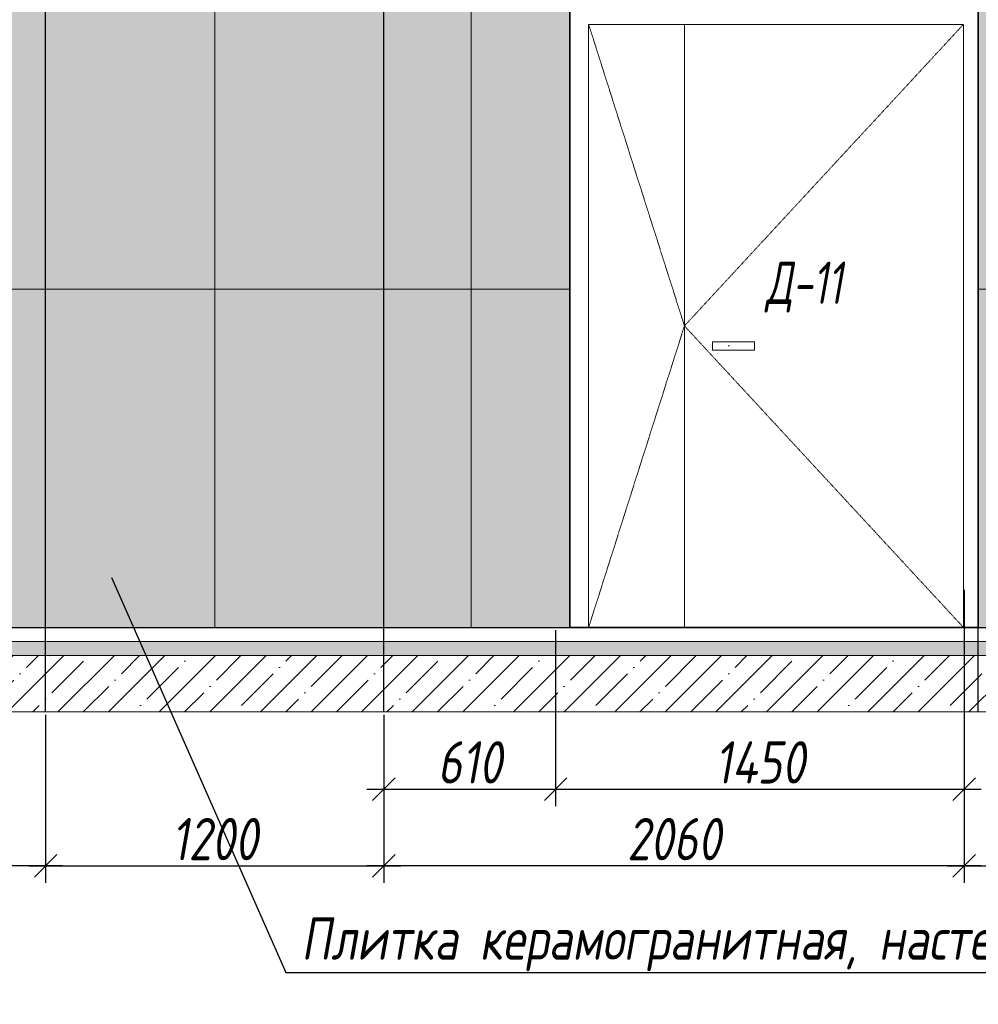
# Model space of a CAD drawing. Header units: millimetres. Extents: x -551130 to 178656, y -69521 to 202936.
# Tile 62 of 256: x -377407 to -374005, y 151963 to 155457. Entities that reach past the tile are written whole.
import ezdxf
from ezdxf import colors
from ezdxf.entities.mleader import LeaderData, LeaderLine
from ezdxf.math import Vec2, Vec3

# ---------------------------------------------------------------- set-up
doc = ezdxf.new("R2010")
doc.units = ezdxf.units.MM
doc.linetypes.add('( Hidden )', pattern=[0.375, 0.25, -0.125])
doc.linetypes.add('DASHDOT', pattern=[25.4, 12.7, -6.35, 0, -6.35])
doc.layers.get('Defpoints').update_dxf_attribs({"color": 31})
for name, color, linetype, lineweight in [('A-DETL-GENF', 7, 'Continuous', 5), ('dim_razv', 93, 'DASHDOT', 9), ('Двери', 7, 'Continuous', 5), ('Отделка стен', 253, 'Continuous', 0)]:
    doc.layers.add(name, color=color, linetype=linetype, lineweight=lineweight)
doc.styles.add('fl_iso paper', font='isocpeur.ttf', dxfattribs={"width": 0.8, "oblique": 10})
doc.styles.add('In tre', font='isocpeur.ttf', dxfattribs={"width": 0.8, "oblique": 10})
doc.dimstyles.new('In tre 1_50', dxfattribs={"dimtxt": 150, "dimasz": 80, "dimexe": 60, "dimexo": 10, "dimgap": 20, "dimtad": 1, "dimdec": 0, "dimrnd": 5, "dimzin": 0, "dimdsep": 46, "dimtxsty": 'fl_iso paper', "dimblk": 'OBLIQUE', "dimcen": 0, "dimdle": 60, "dimadec": 0, "dimazin": 0, "dimtfac": 1, "dimtdec": 0, "dimtofl": 0, "dimtmove": 1, "dimatfit": 1, "dimfxl": 40, "dimtolj": 1, "dimtzin": 0, "dimarcsym": 1})
pattern_1 = [(352.5, (-495388.15, 142160.36), (100.42605, 107.2144), [0, -115.824, 0, -129.54, 0, -123.825]), (322.5, (-495388.15, 142160.36), (247.41986, 56.70328), [0, -62.484, 0, -104.394, 0, -40.005]), (282.5, (-495454.42, 142226.63), (168.0997, -167.48995), [0, -38.1, 0, -137.16, 0, -179.07]), (272.5, (-495454.42, 142226.63), (209.26523, -114.68433), [0, -19.05, 0, -89.916, 0, -102.87])]

# ---------------------------------------------------------------- blocks, each defined once
blk = doc.blocks.new('*U12265')
at = {"layer": 'A-DETL-GENF'}
h = blk.add_hatch(dxfattribs=at)
h.set_pattern_fill('ANSI35', color=256, scale=10, style=0)
h.set_pattern_definition([(45, (10160.45, 9e-11), (-44.9013, 44.9013), []), (45, (10205.35, 9e-11), (-44.9013, 44.9013), [79.375, -15.875, 0, -15.875])])
h.paths.add_polyline_path([(0, -100), (10580.9, -100), (10580.9, -50), (0, -50)])
h = blk.add_hatch(dxfattribs=at)
h.set_pattern_fill('ANSI35', color=256, scale=20, style=0)
h.set_pattern_definition([(45, (10160.45, 9e-11), (-89.8026, 89.8026), []), (45, (10250.25, 9e-11), (-89.8026, 89.8026), [158.75, -31.75, 0, -31.75])])
h.paths.add_polyline_path([(0, -300), (10580.9, -300), (10580.9, -100), (0, -100)])
at = {"lineweight": 13}
blk.add_lwpolyline([(0, -50), (10580.9, -50), (10580.9, 0), (0, 0)], close=True, dxfattribs=at)
at = {"lineweight": 30}
blk.add_lwpolyline([(0, 0), (10580.9, 0)], dxfattribs=at)
at = {"layer": 'A-DETL-GENF'}
for points in [[(0, -100), (10580.9, -100), (10580.9, -50), (0, -50)], [(0, -300), (10580.9, -300), (10580.9, -100), (0, -100)]]:
    blk.add_lwpolyline(points, close=True, dxfattribs=at)
blk = doc.blocks.new('_Oblique')
at = {"color": 0, "linetype": 'ByBlock', "lineweight": -2}
blk.add_line((-0.5, -0.5), (0.5, 0.5), dxfattribs=at)
blk = doc.blocks.new('*D12278')
at = {"layer": 'Defpoints', "color": 0, "linetype": 'ByBlock', "transparency": 16777216}
for p in [(-374054.8, 153443.3), (-375504.8, 153300.6), (-374054.8, 152726.4)]:
    blk.add_point(p, dxfattribs=at)
at = {"layer": 'dim_razv', "color": 0, "linetype": 'ByBlock', "lineweight": -2, "transparency": 16777216}
for p, q in [((-374054.8, 153433.3), (-374054.8, 152666.4)), ((-375504.8, 153290.6), (-375504.8, 152666.4)), ((-375564.8, 152726.4), (-373994.8, 152726.4))]:
    blk.add_line(p, q, dxfattribs=at)
at = {"layer": 'dim_razv', "color": 0, "linetype": 'ByBlock', "lineweight": -2, "transparency": 16777216, "xscale": 80, "yscale": 80, "zscale": 80, "rotation": 180}
blk.add_blockref('_Oblique', (-375504.8, 152726.4), dxfattribs=at)
at = {"layer": 'dim_razv', "color": 0, "linetype": 'ByBlock', "lineweight": -2, "transparency": 16777216, "xscale": 80, "yscale": 80, "zscale": 80}
blk.add_blockref('_Oblique', (-374054.8, 152726.4), dxfattribs=at)
at = {"layer": 'dim_razv', "color": 0, "linetype": 'ByBlock', "transparency": 16777216, "insert": (-374779.8, 152821.4), "char_height": 150, "attachment_point": 5, "style": 'fl_iso paper'}
blk.add_mtext('\\A1;1450', dxfattribs=at)
blk = doc.blocks.new('*D12376')
at = {"layer": 'Defpoints', "color": 0, "linetype": 'ByBlock', "transparency": 16777216}
for p in [(-378014.8, 153082.3), (-377314.8, 153000.6), (-378014.8, 152454.1)]:
    blk.add_point(p, dxfattribs=at)
at = {"layer": 'dim_razv', "color": 0, "linetype": 'ByBlock', "lineweight": -2, "transparency": 16777216}
for p, q in [((-378014.8, 153072.3), (-378014.8, 152394.1)), ((-377314.8, 152990.6), (-377314.8, 152394.1)), ((-377254.8, 152454.1), (-378074.8, 152454.1))]:
    blk.add_line(p, q, dxfattribs=at)
at = {"layer": 'dim_razv', "color": 0, "linetype": 'ByBlock', "lineweight": -2, "transparency": 16777216, "xscale": 80, "yscale": 80, "zscale": 80, "rotation": 180}
blk.add_blockref('_Oblique', (-378014.8, 152454.1), dxfattribs=at)
at = {"layer": 'dim_razv', "color": 0, "linetype": 'ByBlock', "lineweight": -2, "transparency": 16777216, "xscale": 80, "yscale": 80, "zscale": 80}
blk.add_blockref('_Oblique', (-377314.8, 152454.1), dxfattribs=at)
at = {"layer": 'dim_razv', "color": 0, "linetype": 'ByBlock', "transparency": 16777216, "insert": (-377664.8, 152549.1), "char_height": 150, "attachment_point": 5, "style": 'fl_iso paper'}
blk.add_mtext('\\A1;700', dxfattribs=at)
blk = doc.blocks.new('*D12377')
at = {"layer": 'Defpoints', "color": 0, "linetype": 'ByBlock', "transparency": 16777216}
for p in [(-377314.8, 153000.6), (-376114.8, 153000.6), (-376114.8, 152454.1)]:
    blk.add_point(p, dxfattribs=at)
at = {"layer": 'dim_razv', "color": 0, "linetype": 'ByBlock', "lineweight": -2, "transparency": 16777216}
for p, q in [((-377314.8, 152990.6), (-377314.8, 152394.1)), ((-376114.8, 152990.6), (-376114.8, 152394.1)), ((-377374.8, 152454.1), (-376054.8, 152454.1))]:
    blk.add_line(p, q, dxfattribs=at)
at = {"layer": 'dim_razv', "color": 0, "linetype": 'ByBlock', "lineweight": -2, "transparency": 16777216, "xscale": 80, "yscale": 80, "zscale": 80, "rotation": 180}
blk.add_blockref('_Oblique', (-377314.8, 152454.1), dxfattribs=at)
at = {"layer": 'dim_razv', "color": 0, "linetype": 'ByBlock', "lineweight": -2, "transparency": 16777216, "xscale": 80, "yscale": 80, "zscale": 80}
blk.add_blockref('_Oblique', (-376114.8, 152454.1), dxfattribs=at)
at = {"layer": 'dim_razv', "color": 0, "linetype": 'ByBlock', "transparency": 16777216, "insert": (-376714.8, 152549.1), "char_height": 150, "attachment_point": 5, "style": 'fl_iso paper'}
blk.add_mtext('\\A1;1200', dxfattribs=at)
blk = doc.blocks.new('*D12300')
at = {"layer": 'Defpoints', "color": 0, "linetype": 'ByBlock', "transparency": 16777216}
for p in [(-376114.8, 153000.6), (-375504.8, 153000.6), (-375504.8, 152726.4)]:
    blk.add_point(p, dxfattribs=at)
at = {"layer": 'dim_razv', "color": 0, "linetype": 'ByBlock', "lineweight": -2, "transparency": 16777216}
for p, q in [((-376114.8, 152990.6), (-376114.8, 152666.4)), ((-375504.8, 152990.6), (-375504.8, 152666.4)), ((-376174.8, 152726.4), (-375444.8, 152726.4))]:
    blk.add_line(p, q, dxfattribs=at)
at = {"layer": 'dim_razv', "color": 0, "linetype": 'ByBlock', "lineweight": -2, "transparency": 16777216, "xscale": 80, "yscale": 80, "zscale": 80, "rotation": 180}
blk.add_blockref('_Oblique', (-376114.8, 152726.4), dxfattribs=at)
at = {"layer": 'dim_razv', "color": 0, "linetype": 'ByBlock', "lineweight": -2, "transparency": 16777216, "xscale": 80, "yscale": 80, "zscale": 80}
blk.add_blockref('_Oblique', (-375504.8, 152726.4), dxfattribs=at)
at = {"layer": 'dim_razv', "color": 0, "linetype": 'ByBlock', "transparency": 16777216, "insert": (-375809.8, 152821.4), "char_height": 150, "attachment_point": 5, "style": 'fl_iso paper'}
blk.add_mtext('\\A1;610', dxfattribs=at)
blk = doc.blocks.new('*D12378')
at = {"layer": 'Defpoints', "color": 0, "linetype": 'ByBlock', "transparency": 16777216}
for p in [(-374054.8, 153000.6), (-371944.8, 153000.6), (-371944.8, 152454.1)]:
    blk.add_point(p, dxfattribs=at)
at = {"layer": 'dim_razv', "color": 0, "linetype": 'ByBlock', "lineweight": -2, "transparency": 16777216}
for p, q in [((-374054.8, 152990.6), (-374054.8, 152394.1)), ((-371944.8, 152990.6), (-371944.8, 152394.1)), ((-374114.8, 152454.1), (-371884.8, 152454.1))]:
    blk.add_line(p, q, dxfattribs=at)
at = {"layer": 'dim_razv', "color": 0, "linetype": 'ByBlock', "lineweight": -2, "transparency": 16777216, "xscale": 80, "yscale": 80, "zscale": 80, "rotation": 180}
blk.add_blockref('_Oblique', (-374054.8, 152454.1), dxfattribs=at)
at = {"layer": 'dim_razv', "color": 0, "linetype": 'ByBlock', "lineweight": -2, "transparency": 16777216, "xscale": 80, "yscale": 80, "zscale": 80}
blk.add_blockref('_Oblique', (-371944.8, 152454.1), dxfattribs=at)
at = {"layer": 'dim_razv', "color": 0, "linetype": 'ByBlock', "transparency": 16777216, "insert": (-372999.8, 152549.1), "char_height": 150, "attachment_point": 5, "style": 'fl_iso paper'}
blk.add_mtext('\\A1;2110', dxfattribs=at)
blk = doc.blocks.new('*D12302')
at = {"layer": 'Defpoints', "color": 0, "linetype": 'ByBlock', "transparency": 16777216}
for p in [(-376114.8, 153000.6), (-374054.8, 152649.8), (-376114.8, 152454.1)]:
    blk.add_point(p, dxfattribs=at)
at = {"layer": 'dim_razv', "color": 0, "linetype": 'ByBlock', "lineweight": -2, "transparency": 16777216}
for p, q in [((-376114.8, 152990.6), (-376114.8, 152394.1)), ((-374054.8, 152639.8), (-374054.8, 152394.1)), ((-373994.8, 152454.1), (-376174.8, 152454.1))]:
    blk.add_line(p, q, dxfattribs=at)
at = {"layer": 'dim_razv', "color": 0, "linetype": 'ByBlock', "lineweight": -2, "transparency": 16777216, "xscale": 80, "yscale": 80, "zscale": 80, "rotation": 180}
blk.add_blockref('_Oblique', (-376114.8, 152454.1), dxfattribs=at)
at = {"layer": 'dim_razv', "color": 0, "linetype": 'ByBlock', "lineweight": -2, "transparency": 16777216, "xscale": 80, "yscale": 80, "zscale": 80}
blk.add_blockref('_Oblique', (-374054.8, 152454.1), dxfattribs=at)
at = {"layer": 'dim_razv', "color": 0, "linetype": 'ByBlock', "transparency": 16777216, "insert": (-375084.8, 152549.1), "char_height": 150, "attachment_point": 5, "style": 'fl_iso paper'}
blk.add_mtext('\\A1;2060', dxfattribs=at)

msp = doc.modelspace()

# ---------------------------------------------------------------- hatches: boundary and pattern name
at = {"layer": 'dim_razv', "true_color": 0xeceae4, "transparency": 33554687}
h = msp.add_hatch(dxfattribs=at)
h.set_pattern_fill('AR-SAND', color=254, scale=3, angle=315)
h.set_pattern_definition([(352.5, (120932.77, 197901.28), (100.426047, 107.214405), [0, -115.824, 0, -129.54, 0, -123.825]), (322.5, (120932.77, 197901.28), (247.419855, 56.70328), [0, -62.484, 0, -104.394, 0, -40.005]), (282.5, (120866.5, 197967.55), (168.099694, -167.489948), [0, -38.1, 0, -137.16, 0, -179.07]), (272.5, (120866.5, 197967.55), (209.265234, -114.68433), [0, -19.05, 0, -89.916, 0, -102.87])])
h.paths.add_polyline_path([(-381684.8, 153300.6), (-371944.8, 153300.6), (-371944.8, 155850.6), (-381684.8, 155850.6)])
h.paths.add_polyline_path([(-380979.8, 155847.5), (-379580.4, 155850.6), (-379580.4, 153300.6), (-380979.8, 153300.6)])
h.paths.add_polyline_path([(-374004.8, 155500.6), (-375454.8, 155500.6), (-375454.8, 153300.6), (-374004.8, 153300.6)])
at = {"layer": 'dim_razv', "true_color": 0xcccccc}
h = msp.add_hatch(dxfattribs=at)
h.set_pattern_fill('AR-SAND', color=254, scale=3, angle=315)
h.set_pattern_definition(pattern_1)
h.paths.add_polyline_path([(-374948.5, 154314), (-374798.5, 154314), (-374798.5, 154284), (-374948.5, 154284)])
h = msp.add_hatch(dxfattribs=at)
h.set_pattern_fill('AR-SAND', color=254, scale=3, angle=315)
h.set_pattern_definition(pattern_1)
h.paths.add_polyline_path([(-374948.5, 154314), (-374798.5, 154314), (-374798.5, 154284), (-374948.5, 154284)])
h = msp.add_hatch(dxfattribs=at)
h.set_pattern_fill('AR-SAND', color=254, scale=3, angle=315)
h.set_pattern_definition(pattern_1)
h.paths.add_polyline_path([(-374948.5, 154314), (-374798.5, 154314), (-374798.5, 154284), (-374948.5, 154284)])
h = msp.add_hatch(dxfattribs=at)
h.set_pattern_fill('AR-SAND', color=254, scale=3, angle=315)
h.set_pattern_definition(pattern_1)
h.paths.add_polyline_path([(-374948.5, 154314), (-374798.5, 154314), (-374798.5, 154284), (-374948.5, 154284)])

# ---------------------------------------------------------------- linework, layer by layer
at = {"lineweight": 30}
for points in [[(-377314.8, 153000.6), (-377314.8, 156974.2)], [(-377314.8, 153000.6), (-377314.8, 156974.2)], [(-376114.8, 153000.6), (-376114.8, 156974.2)], [(-376114.8, 153000.6), (-376114.8, 156974.2)], [(-374004.8, 153000.6), (-374004.8, 156974.2)], [(-374004.8, 153000.6), (-374004.8, 156974.2)]]:
    msp.add_lwpolyline(points, dxfattribs=at)
msp.add_lwpolyline([(-381684.8, 153300.6), (-371944.8, 153300.6), (-371944.8, 155850.6), (-381684.8, 155850.6)], close=True)
at = {"lineweight": 35}
msp.add_lwpolyline([(-374004.8, 155500.6), (-375454.8, 155500.6), (-375454.8, 153300.6), (-374004.8, 153300.6)], close=True, dxfattribs=at)
at = {"lineweight": 13}
for points in [[(-374057.7, 155440.6), (-375387.7, 155440.6), (-375387.7, 153300.6), (-374057.7, 153300.6)], [(-374057.7, 155440.6), (-375387.7, 155440.6), (-375387.7, 153300.6), (-374057.7, 153300.6)], [(-374057.7, 155440.6), (-375387.7, 155440.6), (-375387.7, 153300.6), (-374057.7, 153300.6)], [(-374057.7, 155440.6), (-375387.7, 155440.6), (-375387.7, 153300.6), (-374057.7, 153300.6)], [(-375387.7, 155440.6), (-374057.7, 155440.6), (-374057.7, 153300.6), (-375387.7, 153300.6)], [(-374948.5, 154314), (-374798.5, 154314), (-374798.5, 154284), (-374948.5, 154284)], [(-374948.5, 154314), (-374798.5, 154314), (-374798.5, 154284), (-374948.5, 154284)], [(-374948.5, 154314), (-374798.5, 154314), (-374798.5, 154284), (-374948.5, 154284)], [(-374948.5, 154314), (-374798.5, 154314), (-374798.5, 154284), (-374948.5, 154284)]]:
    msp.add_lwpolyline(points, close=True, dxfattribs=at)
at = {"linetype": '( Hidden )', "lineweight": 13, "ltscale": 10}
for points in [[(-375387.7, 155440.6), (-375047.7, 154370.6), (-375387.7, 153300.6)], [(-375387.7, 155440.6), (-375047.7, 154370.6), (-375387.7, 153300.6)], [(-375387.7, 155440.6), (-375047.7, 154370.6), (-375387.7, 153300.6)], [(-375387.7, 155440.6), (-375047.7, 154370.6), (-375387.7, 153300.6)], [(-374057.7, 155440.6), (-375047.7, 154370.6), (-374057.7, 153300.6)], [(-374057.7, 155440.6), (-375047.7, 154370.6), (-374057.7, 153300.6)], [(-374057.7, 155440.6), (-375047.7, 154370.6), (-374057.7, 153300.6)], [(-374057.7, 155440.6), (-375047.7, 154370.6), (-374057.7, 153300.6)]]:
    msp.add_lwpolyline(points, dxfattribs=at)
at = {"lineweight": 13}
msp.add_lwpolyline([(-375047.7, 155440.6), (-375047.7, 153300.6)], dxfattribs=at)
msp.add_lwpolyline([(-375047.7, 155440.6), (-375047.7, 153300.6)], dxfattribs=at)
msp.add_lwpolyline([(-375047.7, 155440.6), (-375047.7, 153300.6)], dxfattribs=at)
msp.add_lwpolyline([(-375047.7, 155440.6), (-375047.7, 153300.6)], dxfattribs=at)
at = {"layer": 'Отделка стен', "transparency": 33554687}
for points in [[(-377664.8, 155700.6), (-377664.8, 154500.6), (-377314.8, 154500.6), (-377314.8, 155700.6)], [(-377314.8, 155700.6), (-377314.8, 154500.6), (-376714.8, 154500.6), (-376714.8, 155700.6)], [(-376714.8, 155700.6), (-376714.8, 154500.6), (-376114.8, 154500.6), (-376114.8, 155700.6)], [(-376114.8, 155700.6), (-376114.8, 154500.6), (-375804.8, 154500.6), (-375804.8, 155700.6)], [(-375804.8, 155700.6), (-375804.8, 154500.6), (-375454.8, 154500.6), (-375454.8, 155500.6), (-375204.8, 155500.6), (-375204.8, 155700.6)], [(-374004.8, 155700.6), (-374004.8, 154500.6), (-373404.8, 154500.6), (-373404.8, 155700.6)], [(-377664.8, 154500.6), (-377664.8, 153300.6), (-377314.8, 153300.6), (-377314.8, 154500.6)], [(-377314.8, 154500.6), (-377314.8, 153300.6), (-376714.8, 153300.6), (-376714.8, 154500.6)], [(-376714.8, 154500.6), (-376714.8, 153300.6), (-376114.8, 153300.6), (-376114.8, 154500.6)], [(-376114.8, 154500.6), (-376114.8, 153300.6), (-375804.8, 153300.6), (-375804.8, 154500.6)], [(-375804.8, 154500.6), (-375804.8, 153300.6), (-375454.8, 153299.3), (-375454.8, 154499.3)], [(-374004.8, 154500.6), (-374004.8, 153300.6), (-373404.8, 153300.6), (-373404.8, 154500.6)]]:
    msp.add_lwpolyline(points, close=True, dxfattribs=at)

# ---------------------------------------------------------------- block references
msp.add_blockref('*U12265', (-382105.2, 153300.6))

# ---------------------------------------------------------------- texts
at = {"layer": 'Двери', "lineweight": 0, "insert": (-374623.4, 154508.4), "char_height": 150, "attachment_point": 5, "style": 'fl_iso paper'}
msp.add_mtext_dynamic_manual_height_columns('{\\W0.7;Д-11}', width=190.261, gutter_width=1350, heights=[0], dxfattribs=at)

# ---------------------------------------------------------------- dimensions: what is measured, and where the dimension line sits
at = {"layer": 'dim_razv', "color": 18, "linetype": 'ByBlock', "true_color": 0x000000}
for base, p1, p2, picture, middle in [((-374054.8, 152726.4), (-375504.8, 153300.6), (-374054.8, 153443.3), '*D12278', (-374779.8, 152821.4)), ((-378014.8, 152454.1), (-377314.8, 153000.6), (-378014.8, 153082.3), '*D12376', (-377664.8, 152549.1)), ((-376114.8, 152454.1), (-377314.8, 153000.6), (-376114.8, 153000.6), '*D12377', (-376714.8, 152549.1)), ((-375504.8, 152726.4), (-376114.8, 153000.6), (-375504.8, 153000.6), '*D12300', (-375809.8, 152821.4)), ((-376114.8, 152454.1), (-374054.8, 152649.8), (-376114.8, 153000.6), '*D12302', (-375084.8, 152549.1)), ((-371944.8, 152454.1), (-374054.8, 153000.6), (-371944.8, 153000.6), '*D12378', (-372999.8, 152549.1))]:
    dim = msp.add_linear_dim(base=base, p1=p1, p2=p2, dimstyle='In tre 1_50', dxfattribs=at)
    dim.commit()
    dim.dimension.update_dxf_attribs({"geometry": picture, "text_midpoint": middle})

# ---------------------------------------------------------------- leaders
at = {"layer": 'dim_razv', "color": 0, "linetype": 'ByBlock'}
ml = msp.add_multileader_mtext('Standard', dxfattribs=at)
ml.set_content('Шкаф пожарный встроенный', style='In tre')
ml.set_leader_properties()
ml.build(insert=Vec2(0, 0))
ml.multileader.update_dxf_attribs({"text_left_attachment_type": 6, "text_right_attachment_type": 6, "dogleg_length": 1, "arrow_head_size": 0, "scale": 50})
ctx = ml.context
ctx.base_point, ctx.scale, ctx.char_height, ctx.arrow_head_size, ctx.landing_gap_size, ctx.plane_origin = Vec3(-420507.1, 151964.6), 50, 150, 0, 4.5, Vec3(-410150.9, 150297.6)
ctx.left_attachment, ctx.right_attachment = 6, 6
notes = []
notes.append((ctx, [(0, (1, 1, 0), (-418309.7, 151964.6), (-1, 0), 50, [(1, [(-417709.9, 153633.4)], 0, [])])]))
ctx.mtext.insert, ctx.mtext.width, ctx.mtext.defined_height, ctx.mtext.flow_direction = Vec3(-420502.6, 152159.6), 2509.515, 696.6, 5
ml = msp.add_multileader_mtext('Standard', dxfattribs=at)
ml.set_content('Шкаф пожарный встроенный', style='In tre')
ml.set_leader_properties()
ml.build(insert=Vec2(0, 0))
ml.multileader.update_dxf_attribs({"text_left_attachment_type": 6, "text_right_attachment_type": 6, "dogleg_length": 1, "arrow_head_size": 0, "scale": 50})
ctx = ml.context
ctx.base_point, ctx.scale, ctx.char_height, ctx.arrow_head_size, ctx.landing_gap_size, ctx.plane_origin = Vec3(-406007.1, 151964.6), 50, 150, 0, 4.5, Vec3(-395650.9, 150297.6)
ctx.left_attachment, ctx.right_attachment = 6, 6
notes.append((ctx, [(0, (1, 1, 0), (-403809.7, 151964.6), (-1, 0), 50, [(1, [(-403209.9, 153633.4)], 0, [])])]))
ctx.mtext.insert, ctx.mtext.width, ctx.mtext.defined_height, ctx.mtext.flow_direction = Vec3(-406002.6, 152159.6), 2509.515, 696.6, 5
ml = msp.add_multileader_mtext('Standard', dxfattribs=at)
ml.set_content('Розетка для уборочного \\Pинвентаря, в цвет стен', style='In tre')
ml.set_leader_properties()
ml.build(insert=Vec2(0, 0))
ml.multileader.update_dxf_attribs({"text_left_attachment_type": 6, "text_right_attachment_type": 6, "dogleg_length": 1, "arrow_head_size": 0, "scale": 50})
ctx = ml.context
ctx.base_point, ctx.scale, ctx.char_height, ctx.arrow_head_size, ctx.landing_gap_size, ctx.plane_origin = Vec3(-412081.6, 152218.6), 50, 150, 0, 4.5, Vec3(-411112.2, 151955.5)
ctx.left_attachment, ctx.right_attachment = 6, 6
notes.append((ctx, [(0, (1, 1, 0), (-410137, 152218.6), (-1, 0), 50, [(1, [(-409525.6, 153550.6)], 0, [])])]))
ctx.mtext.insert, ctx.mtext.width, ctx.mtext.defined_height, ctx.mtext.flow_direction = Vec3(-412077.1, 152413.6), 3060.297, 696.6, 5
ml = msp.add_multileader_mtext('Standard', dxfattribs=at)
ml.set_content('Плитка керамогранитная, настенная, размер плитки 600х1200мм, расположить вертикально', style='In tre')
ml.set_leader_properties()
ml.build(insert=Vec2(0, 0))
ml.multileader.update_dxf_attribs({"text_left_attachment_type": 6, "text_right_attachment_type": 6, "dogleg_length": 1, "arrow_head_size": 0, "scale": 50})
ctx = ml.context
ctx.base_point, ctx.scale, ctx.char_height, ctx.arrow_head_size, ctx.landing_gap_size, ctx.plane_origin = Vec3(-403122.3, 152076), 50, 150, 0, 4.5, Vec3(-397023.3, 151955.5)
ctx.left_attachment, ctx.right_attachment = 6, 6
notes.append((ctx, [(0, (1, 1, 0), (-400133, 152076), (-1, 0), 50, [(1, [(-399655.8, 153477.2)], 0, [])])]))
ctx.mtext.insert, ctx.mtext.width, ctx.mtext.defined_height, ctx.mtext.flow_direction = Vec3(-403117.8, 152271), 3060.297, 696.6, 5
ml = msp.add_multileader_mtext('Standard', dxfattribs=at)
ml.set_content('Плитка керамогранитная, настенная, размер плитки 600х1200мм, расположить вертикально', style='In tre')
ml.set_leader_properties()
ml.build(insert=Vec2(0, 0))
ml.multileader.update_dxf_attribs({"text_left_attachment_type": 6, "text_right_attachment_type": 6, "dogleg_length": 1, "arrow_head_size": 0, "scale": 50})
ctx = ml.context
ctx.base_point, ctx.scale, ctx.char_height, ctx.arrow_head_size, ctx.landing_gap_size, ctx.plane_origin = Vec3(-376412.7, 152076), 50, 150, 0, 4.5, Vec3(-374498.6, 151955.5)
ctx.left_attachment, ctx.right_attachment = 6, 6
notes.append((ctx, [(1, (1, 1, 0), (-376462.7, 152076), (1, 0), 50, [(1, [(-377081.2, 153477.2)], 0, [])])]))
ctx.mtext.insert, ctx.mtext.width, ctx.mtext.defined_height, ctx.mtext.flow_direction = Vec3(-376408.2, 152271), 3060.297, 696.6, 5
ml = msp.add_multileader_mtext('Standard', dxfattribs=at)
ml.set_content('Решетка вентиляционная декоративная 700х550 в цвет стен', style='In tre')
ml.set_leader_properties()
ml.build(insert=Vec2(0, 0))
ml.multileader.update_dxf_attribs({"text_left_attachment_type": 6, "text_right_attachment_type": 6, "dogleg_length": 1, "arrow_head_size": 0, "scale": 50})
ctx = ml.context
ctx.base_point, ctx.scale, ctx.char_height, ctx.arrow_head_size, ctx.landing_gap_size, ctx.plane_origin = Vec3(-452684.1, 152118.3), 50, 150, 0, 4.5, Vec3(-444776.7, 150323.8)
ctx.left_attachment, ctx.right_attachment = 6, 6
notes.append((ctx, [(0, (1, 1, 0), (-449788.8, 152118.3), (-1, 0), 50, [(1, [(-448938.4, 153400.6)], 0, [])])]))
ctx.mtext.insert, ctx.mtext.width, ctx.mtext.defined_height, ctx.mtext.flow_direction = Vec3(-452679.6, 152313.3), 2996.732, 696.6, 5
ml = msp.add_multileader_mtext('Standard', dxfattribs=at)
ml.set_content('Зеркало на стене, выполнить в один уровень с отделкой стен', style='In tre')
ml.set_leader_properties()
ml.build(insert=Vec2(0, 0))
ml.multileader.update_dxf_attribs({"text_left_attachment_type": 6, "text_right_attachment_type": 6, "dogleg_length": 1, "arrow_head_size": 0, "scale": 50})
ctx = ml.context
ctx.base_point, ctx.scale, ctx.char_height, ctx.arrow_head_size, ctx.landing_gap_size, ctx.plane_origin = Vec3(-447338.5, 152113.3), 50, 150, 0, 4.5, Vec3(-439596.2, 150318.8)
ctx.left_attachment, ctx.right_attachment = 6, 6
notes.append((ctx, [(0, (1, 1, 0), (-444415.9, 152113.3), (-1, 0), 50, [(1, [(-443757.9, 153395.6)], 0, [])])]))
ctx.mtext.insert, ctx.mtext.width, ctx.mtext.defined_height, ctx.mtext.flow_direction = Vec3(-447334, 152308.3), 3043.138, 696.6, 5
ml = msp.add_multileader_mtext('Standard', dxfattribs=at)
ml.set_content('Решетка вентиляционная декоративная 700х550 в цвет стен', style='In tre')
ml.set_leader_properties()
ml.build(insert=Vec2(0, 0))
ml.multileader.update_dxf_attribs({"text_left_attachment_type": 6, "text_right_attachment_type": 6, "dogleg_length": 1, "arrow_head_size": 0, "scale": 50})
ctx = ml.context
ctx.base_point, ctx.scale, ctx.char_height, ctx.arrow_head_size, ctx.landing_gap_size, ctx.plane_origin = Vec3(-434170.8, 152118.3), 50, 150, 0, 4.5, Vec3(-430730.2, 150323.8)
ctx.left_attachment, ctx.right_attachment = 6, 6
notes.append((ctx, [(1, (1, 1, 0), (-434220.8, 152118.3), (1, 0), 50, [(1, [(-434891.8, 153400.6)], 0, [])])]))
ctx.mtext.insert, ctx.mtext.width, ctx.mtext.defined_height, ctx.mtext.flow_direction = Vec3(-434166.3, 152313.3), 2996.732, 696.6, 5
for ctx, leaders in notes:
    for number, flags, end, landing, length, lines in leaders:
        leader = LeaderData()
        leader.index, (leader.has_last_leader_line, leader.has_dogleg_vector, leader.attachment_direction) = number, flags
        leader.last_leader_point, leader.dogleg_vector, leader.dogleg_length = Vec3(end), Vec3(landing), length
        for number, points, colour, breaks in lines:
            line = LeaderLine()
            line.index, line.vertices, line.color, line.breaks = number, Vec3.list(points), colors.encode_raw_color(colour), breaks
            leader.lines.append(line)
        ctx.leaders.append(leader)

doc.saveas('drawing.dxf')
